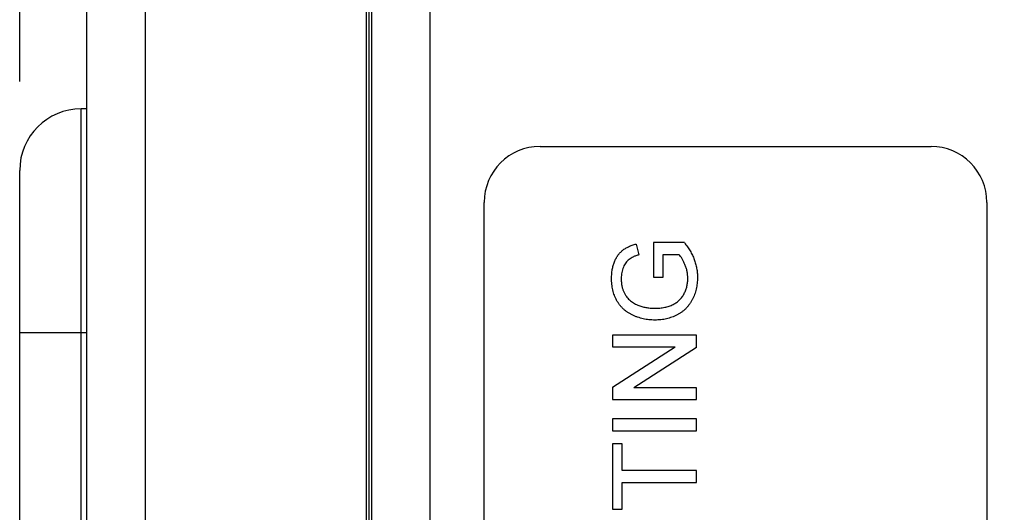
# Model space of a CAD drawing. Header units: inches. Extents: x 0 to 34, y 0 to 22.
# Tile 11 of 34: x 1.916 to 2.61, y 13.375 to 13.722. Entities that reach past the tile are written whole.
import ezdxf

# ---------------------------------------------------------------- set-up
doc = ezdxf.new("R2010")
doc.units = ezdxf.units.IN
doc.header["$LTSCALE"] = 1.87
doc.header["$MEASUREMENT"] = 0
doc.layers.get('0').update_dxf_attribs({"linetype": 'CONTINUOUS'})
doc.layers.add('DIMENSIONS', color=7, linetype='CONTINUOUS')
doc.styles.get("Standard").update_dxf_attribs({"font": 'txt', "width": 0.8})
doc.dimstyles.new('DIMSTYLE_2', dxfattribs={"dimtxt": 0.125, "dimasz": 0.18, "dimexe": 0.125, "dimexo": 0.0625, "dimgap": 0.0625, "dimtad": 0, "dimtih": 1, "dimtoh": 1, "dimdsep": 46, "dimtxsty": 'STANDARD', "dimblk": '_FILLED', "dimblk1": '_FILLED', "dimblk2": '_FILLED', "dimcen": 0.09, "dimadec": 0, "dimazin": 0, "dimtp": 0.02, "dimtm": 0.02, "dimtfac": 1, "dimtofl": 0, "dimtmove": 0, "dimatfit": 3, "dimldrblk": '_FILLED', "dimfxl": 1, "dimtolj": 1, "dimarcsym": 0})

# ---------------------------------------------------------------- blocks, each defined once
blk = doc.blocks.new('_FILLED')
at = {"color": 0, "linetype": 'BYBLOCK'}
blk.add_solid([(0, 0), (-1, 0.1736), (-1, -0.1736)], dxfattribs=at)
blk = doc.blocks.new('*D12')
at = {"layer": 'DIMENSIONS', "color": 2, "linetype": 'CONTINUOUS'}
for p, q in [((1.91597, 13.67835), (1.91597, 17.45542)), ((4.16793, 15.84112), (4.16793, 17.45542)), ((1.91597, 17.33042), (2.36695, 17.33042)), ((4.16793, 17.33042), (3.71695, 17.33042))]:
    blk.add_line(p, q, dxfattribs=at)
at = {"layer": 'DIMENSIONS', "color": 2, "linetype": 'CONTINUOUS', "xscale": 0.18, "yscale": 0.18, "zscale": 0.18, "rotation": 180}
blk.add_blockref('_FILLED', (1.91597, 17.33042), dxfattribs=at)
at = {"layer": 'DIMENSIONS', "color": 2, "linetype": 'CONTINUOUS', "xscale": 0.18, "yscale": 0.18, "zscale": 0.18}
blk.add_blockref('_FILLED', (4.16793, 17.33042), dxfattribs=at)
at = {"layer": 'DIMENSIONS', "color": 2, "linetype": 'CONTINUOUS', "insert": (3.04195, 17.39292), "char_height": 0.125, "width": 1.225, "attachment_point": 2, "line_spacing_factor": 0.9}
blk.add_mtext('57.2{\\Ftxt.shx;\\W1.000000;\\H0.125000; }[2.252]', dxfattribs=at)

msp = doc.modelspace()

# ---------------------------------------------------------------- linework, layer by layer
at = {"color": 7, "linetype": 'CONTINUOUS'}
for p, q in [((2.00455, 8.78711), (2.00455, 14.29892)), ((2.16006, 14.29892), (2.16006, 8.78711)), ((1.96321, 8.82845), (1.96321, 14.25759)), ((2.16203, 14.08042), (2.16203, 9.11979)), ((2.164, 14.08042), (2.164, 9.11979)), ((2.20534, 9.11979), (2.20534, 14.08042)), ((1.95927, 10.13554), (1.95927, 13.65916)), ((1.96321, 13.65916), (1.95927, 13.65916)), ((2.28271, 13.63271), (2.5583, 13.63271)), ((1.91597, 10.17885), (1.91597, 13.61585)), ((2.24334, 11.66421), (2.24334, 13.59334)), ((2.59767, 13.59334), (2.59767, 11.66421)), ((2.35053, 13.56398), (2.35245, 13.55636)), ((2.36266, 13.56495), (2.36266, 13.54072)), ((2.38451, 13.56495), (2.36266, 13.56495)), ((2.36947, 13.54072), (2.36947, 13.55662)), ((2.36947, 13.55662), (2.38067, 13.55662)), ((2.36266, 13.54072), (2.36947, 13.54072)), ((1.91597, 13.50168), (1.96321, 13.50168)), ((2.33389, 13.49984), (2.33389, 13.49151)), ((2.39295, 13.49984), (2.33389, 13.49984)), ((2.39295, 13.49104), (2.39295, 13.49984)), ((2.33389, 13.46321), (2.37796, 13.49151)), ((2.33389, 13.49151), (2.37796, 13.49151)), ((2.39295, 13.49104), (2.34888, 13.46274)), ((2.33389, 13.46321), (2.33389, 13.45441)), ((2.39295, 13.46274), (2.34888, 13.46274)), ((2.39295, 13.45441), (2.39295, 13.46274)), ((2.33389, 13.45441), (2.39295, 13.45441)), ((2.33389, 13.44078), (2.33389, 13.43246)), ((2.39295, 13.44078), (2.33389, 13.44078)), ((2.39295, 13.43246), (2.39295, 13.44078)), ((2.33389, 13.43246), (2.39295, 13.43246)), ((2.33389, 13.42337), (2.33389, 13.37719)), ((2.3407, 13.42337), (2.33389, 13.42337)), ((2.3407, 13.40444), (2.3407, 13.42337)), ((2.39295, 13.40444), (2.3407, 13.40444)), ((2.39295, 13.39611), (2.39295, 13.40444)), ((2.3407, 13.37719), (2.3407, 13.39611)), ((2.3407, 13.39611), (2.39295, 13.39611)), ((2.33389, 13.37719), (2.3407, 13.37719))]:
    msp.add_line(p, q, dxfattribs=at)
for centre, radius, start, end in [((1.95927, 13.61585), 0.04331, 90, 180), ((2.28271, 13.59334), 0.03937, 90, 180), ((2.5583, 13.59334), 0.03937, 0, 90)]:
    msp.add_arc(centre, radius, start, end, dxfattribs=at)
for points, knots in [([(2.33313, 13.5399), (2.33316, 13.54093), (2.33321, 13.54297), (2.33358, 13.54595), (2.33424, 13.54877), (2.33513, 13.55142), (2.33626, 13.55385), (2.33758, 13.55605), (2.33915, 13.55794), (2.34091, 13.55959), (2.34293, 13.56097), (2.34521, 13.56216), (2.34777, 13.5632), (2.34959, 13.56372), (2.35053, 13.56398)], [0, 0, 0, 0, 0.09589, 0.188064, 0.276693, 0.363206, 0.445997, 0.524154, 0.599201, 0.672153, 0.746224, 0.824931, 0.909421, 1, 1, 1, 1]), ([(2.38451, 13.56495), (2.38524, 13.564), (2.38667, 13.56211), (2.38854, 13.55916), (2.39012, 13.55617), (2.39144, 13.55313), (2.39244, 13.55004), (2.39316, 13.54691), (2.39362, 13.54374), (2.39368, 13.54161), (2.3937, 13.54055)], [0, 0, 0, 0, 0.135538, 0.266756, 0.393544, 0.517524, 0.639239, 0.759803, 0.879742, 1, 1, 1, 1]), ([(2.35245, 13.55636), (2.35175, 13.55614), (2.35041, 13.55572), (2.34854, 13.55498), (2.34691, 13.55413), (2.34549, 13.5532), (2.34425, 13.5521), (2.34318, 13.55082), (2.34222, 13.54933), (2.34142, 13.54765), (2.34076, 13.54583), (2.34029, 13.54389), (2.34, 13.54184), (2.33996, 13.54045), (2.33995, 13.53974)], [0, 0, 0, 0, 0.097052, 0.185876, 0.265815, 0.339084, 0.409573, 0.48316, 0.560051, 0.642313, 0.728186, 0.816144, 0.906118, 1, 1, 1, 1]), ([(2.38689, 13.53985), (2.38686, 13.54067), (2.38681, 13.54231), (2.38643, 13.54475), (2.3858, 13.54716), (2.38494, 13.54948), (2.38395, 13.55165), (2.3829, 13.55357), (2.38185, 13.55524), (2.38105, 13.55618), (2.38067, 13.55662)], [0, 0, 0, 0, 0.135093, 0.269563, 0.405638, 0.543724, 0.67636, 0.796811, 0.903667, 1, 1, 1, 1]), ([(2.3637, 13.51044), (2.363, 13.51045), (2.36159, 13.51048), (2.3595, 13.51064), (2.35745, 13.51093), (2.35543, 13.51132), (2.35345, 13.51183), (2.35151, 13.51244), (2.3496, 13.51318), (2.34774, 13.51401), (2.34595, 13.51495), (2.34427, 13.516), (2.34271, 13.51714), (2.34127, 13.51839), (2.33994, 13.51973), (2.33874, 13.52118), (2.33766, 13.52272), (2.3367, 13.52436), (2.33587, 13.52608), (2.33513, 13.52786), (2.33452, 13.52971), (2.33401, 13.53162), (2.33362, 13.5336), (2.33333, 13.53564), (2.33317, 13.53775), (2.33315, 13.53917), (2.33313, 13.5399)], [0, 0, 0, 0, 0.04417, 0.087719, 0.131045, 0.17376, 0.216296, 0.258733, 0.301289, 0.344015, 0.386384, 0.427381, 0.467786, 0.507303, 0.546547, 0.585614, 0.624755, 0.664225, 0.704048, 0.744312, 0.784872, 0.825977, 0.867966, 0.910803, 0.954844, 1, 1, 1, 1]), ([(2.3937, 13.54055), (2.39369, 13.53983), (2.39367, 13.53841), (2.39348, 13.53631), (2.39321, 13.53426), (2.3928, 13.53226), (2.39228, 13.53031), (2.39164, 13.52842), (2.39089, 13.52657), (2.39004, 13.52477), (2.38905, 13.52306), (2.38798, 13.52143), (2.38679, 13.51993), (2.3855, 13.51853), (2.38411, 13.51724), (2.38262, 13.51606), (2.38101, 13.51499), (2.37932, 13.51404), (2.37755, 13.51319), (2.37572, 13.51245), (2.37384, 13.51184), (2.37191, 13.51131), (2.36993, 13.51093), (2.3679, 13.51064), (2.36582, 13.51048), (2.36441, 13.51045), (2.3637, 13.51044)], [0, 0, 0, 0, 0.044699, 0.088797, 0.131913, 0.174227, 0.216383, 0.25807, 0.299603, 0.341229, 0.382474, 0.423075, 0.46298, 0.502636, 0.541943, 0.581653, 0.621707, 0.662278, 0.703353, 0.744335, 0.785632, 0.827311, 0.869335, 0.911962, 0.955547, 1, 1, 1, 1]), ([(2.33995, 13.53974), (2.33997, 13.5389), (2.34001, 13.53727), (2.3403, 13.53492), (2.34081, 13.53274), (2.34152, 13.53074), (2.3424, 13.52893), (2.34339, 13.52728), (2.34453, 13.52583), (2.3458, 13.52457), (2.34715, 13.52348), (2.34857, 13.5225), (2.35005, 13.52165), (2.35109, 13.5212), (2.35161, 13.52097)], [0, 0, 0, 0, 0.106847, 0.206869, 0.301084, 0.390491, 0.47567, 0.556638, 0.634443, 0.709573, 0.783309, 0.855738, 0.927786, 1, 1, 1, 1]), ([(2.36339, 13.51877), (2.36403, 13.51877), (2.36529, 13.51878), (2.36712, 13.51892), (2.36889, 13.51911), (2.37057, 13.51942), (2.37217, 13.51977), (2.37369, 13.52024), (2.37514, 13.52076), (2.3765, 13.5214), (2.37778, 13.5221), (2.37898, 13.52286), (2.38008, 13.52372), (2.38111, 13.52465), (2.38205, 13.52565), (2.38291, 13.52673), (2.38367, 13.52789), (2.38457, 13.52952), (2.38549, 13.53166), (2.38631, 13.53431), (2.38679, 13.53705), (2.38685, 13.53891), (2.38689, 13.53985)], [0, 0, 0, 0, 0.053545, 0.104897, 0.154457, 0.202105, 0.24788, 0.2921, 0.335073, 0.376919, 0.417588, 0.457281, 0.496149, 0.534517, 0.573092, 0.611439, 0.649844, 0.689196, 0.767348, 0.844393, 0.921542, 1, 1, 1, 1]), ([(2.35161, 13.52097), (2.35253, 13.52063), (2.35437, 13.51995), (2.35728, 13.51926), (2.3603, 13.51885), (2.36235, 13.5188), (2.36339, 13.51877)], [0, 0, 0, 0, 0.24296, 0.489264, 0.740704, 1, 1, 1, 1])]:
    msp.add_open_spline(points, degree=3, knots=knots, dxfattribs=at)

# ---------------------------------------------------------------- dimensions: what is measured, and where the dimension line sits
at = {"layer": 'DIMENSIONS', "color": 2, "linetype": 'CONTINUOUS'}
dim = msp.add_linear_dim(base=(4.16793, 17.33042), p1=(1.91597, 13.61585), p2=(4.16793, 15.77862), dimstyle='DIMSTYLE_2', dxfattribs=at)
dim.commit()
dim.dimension.update_dxf_attribs({"geometry": '*D12', "text_midpoint": (3.04195, 17.33042), "dimtype": 160})

doc.saveas('drawing.dxf')
